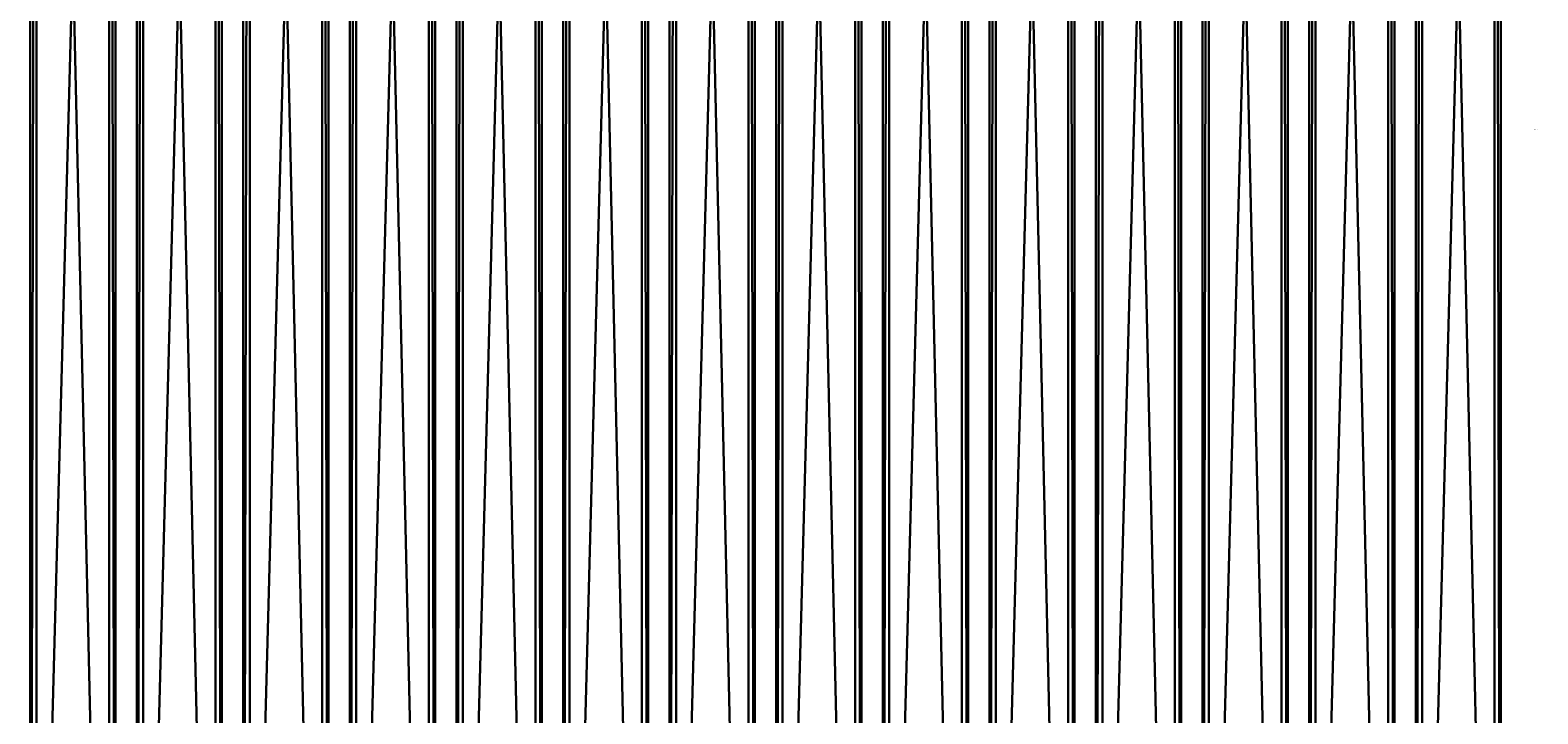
# Model space of a CAD drawing. Extents: x -1687 to 817, y -668 to 832.
# Tile 89 of 182: x -705 to 2, y -274 to 47. Entities that reach past the tile are written whole.
import ezdxf

# ---------------------------------------------------------------- set-up
doc = ezdxf.new("R2010")
doc.units = 0
doc.header["$LTSCALE"] = 25.4
doc.layers.get('0').update_dxf_attribs({"color": 13, "linetype": 'CONTINUOUS'})
doc.layers.add('STEEL', color=54, linetype='CONTINUOUS')
doc.layers.add('WOOD', color=253, linetype='CONTINUOUS')

# ---------------------------------------------------------------- blocks, each defined once
blk = doc.blocks.new('TWA001_00_01_01')
blk = doc.blocks.new('TWA001_00_01_02')
blk = doc.blocks.new('TWA001_00_01_03')
blk = doc.blocks.new('TWA001_00_01_04')
blk = doc.blocks.new('TWA001_00_01')
at = {"color": 0}
ref = blk.add_blockref('TWA001_00_01_01', (590.99, -360.97, 836), dxfattribs=at)
ref.add_attrib('Skp_ComponentInstanceName', 'TWA001.00.01.01:1', (0, 0), dxfattribs={"height": 0.2})
at = {"color": 0, "extrusion": (0, -1, 0)}
ref = blk.add_blockref('TWA001_00_01_03', (-849.77, 2038.97, -354.2), dxfattribs=dict(at, rotation=179.9999999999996))
ref.add_attrib('Skp_ComponentInstanceName', 'TWA001.00.01.03:1', (0, 0), dxfattribs={"height": 0.2})
at = {"color": 0, "extrusion": (3.16358e-13, -1, -2.85962e-29)}
ref = blk.add_blockref('TWA001_00_01_02', (-851.77, -358.97, 347.8), dxfattribs=at)
ref.add_attrib('Skp_ComponentInstanceName', 'TWA001.00.01.02:1', (0, 0), dxfattribs={"height": 0.2})
at = {"color": 0, "extrusion": (1, 3.1658e-13, 1.17894e-30)}
ref = blk.add_blockref('TWA001_00_01_04', (-360.97, -358.97, -133.89), dxfattribs=dict(at, rotation=269.9999999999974))
ref.add_attrib('Skp_ComponentInstanceName', 'TWA001.00.01.04:1', (0, 0), dxfattribs={"height": 0.2})
blk = doc.blocks.new('TWA001_00_02_01')
blk = doc.blocks.new('TWA001_00_03_01_DOMY_LNA_O')
at = {"color": 0}
for p, q in [((0, 40, -3), (-1500, 40, -3)), ((0, 40, -37), (-1500, 40, -37)), ((0, 40, -3), (-1500, 40, -3)), ((0, 40, -37), (-1500, 40, -37)), ((0, 37), (-1500, 37)), ((0, 37), (-1500, 37)), ((0, 37, -40), (-1500, 37, -40)), ((0, 37, -40), (-1500, 37, -40)), ((-1500, 0), (0, 0)), ((0, 0, -40), (-1500, 0, -40)), ((-1500, 0), (0, 0)), ((0, 0, -40), (-1500, 0, -40))]:
    blk.add_line(p, q, dxfattribs=at)
at = {"color": 7}
mesh = blk.add_polyface(dxfattribs=at)
corners = [(0, 37), (-1500, 40, -3), (-1500, 37), (0, 40, -3)]
mesh.append_faces([[corners[k] for k in face] for face in [(0, 1, 2), (1, 0, 3)]], dxfattribs={"vtx0": -1, "color": 7})
mesh = blk.add_polyface(dxfattribs=at)
corners = [(-1500, 40, -3), (0, 40, -37), (-1500, 40, -37), (0, 40, -3)]
mesh.append_faces([[corners[k] for k in face] for face in [(0, 1, 2), (1, 0, 3)]], dxfattribs={"vtx0": -1, "color": 7})
mesh = blk.add_polyface(dxfattribs=at)
corners = [(-1500, 40, -37), (0, 37, -40), (-1500, 37, -40), (0, 40, -37)]
mesh.append_faces([[corners[k] for k in face] for face in [(0, 1, 2), (1, 0, 3)]], dxfattribs={"vtx0": -1, "color": 7})
mesh = blk.add_polyface(dxfattribs=at)
corners = [(0, 0), (-1500, 37), (-1500, 0), (0, 37)]
mesh.append_faces([[corners[k] for k in face] for face in [(0, 1, 2), (1, 0, 3)]], dxfattribs={"vtx0": -1, "color": 7})
mesh = blk.add_polyface(dxfattribs=at)
corners = [(0, 37, -40), (-1500, 0, -40), (-1500, 37, -40), (0, 0, -40)]
mesh.append_faces([[corners[k] for k in face] for face in [(0, 1, 2), (1, 0, 3)]], dxfattribs={"vtx0": -1, "color": 7})
mesh = blk.add_polyface(dxfattribs=at)
corners = [(0, 0), (-1500, 0, -40), (0, 0, -40), (-1500, 0)]
mesh.append_faces([[corners[k] for k in face] for face in [(0, 1, 2), (1, 0, 3)]], dxfattribs={"vtx0": -1, "color": 7})

msp = doc.modelspace()

# ---------------------------------------------------------------- block references
at = {"layer": 'STEEL', "color": 0, "extrusion": (-9.70299e-29, 1, -1.14492e-16)}
ref = msp.add_blockref('TWA001_00_01', (564.31, 1480.8, -243.18), dxfattribs=dict(at, rotation=359.9999999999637))
ref.add_attrib('Skp_ComponentInstanceName', 'TWA001.00.01:2', (0, 0), dxfattribs={"layer": '0', "height": 0.2})
at = {"layer": 'STEEL', "color": 0, "extrusion": (0, -1, 1.14492e-16)}
ref = msp.add_blockref('TWA001_00_01', (-305.53, 1480.8, -406.82), dxfattribs=at)
ref.add_attrib('Skp_ComponentInstanceName', 'TWA001.00.01:1', (0, 0), dxfattribs={"layer": '0', "height": 0.2})
at = {"layer": 'STEEL', "color": 0, "extrusion": (6.32827e-13, -3.40006e-16, -1)}
ref = msp.add_blockref('TWA001_00_02_01', (432.92, 81.82, -1835), dxfattribs=at)
ref.add_attrib('Skp_ComponentInstanceName', 'TWA001.00.02.01:1', (0, 0), dxfattribs={"layer": '0', "height": 0.2})
at = {"layer": 'WOOD', "color": 0, "extrusion": (-1, 6.0723e-17, 3.33067e-16)}
for p in [(668.18, 1835, 704.92), (668.18, 1835, 654.92), (668.18, 1835, 604.92), (668.18, 1835, 554.92), (668.18, 1835, 504.92), (668.18, 1835, 454.92), (668.18, 1835, 404.92), (668.18, 1835, 354.92), (668.18, 1835, 304.92), (668.18, 1835, 254.92), (668.18, 1835, 204.92), (668.18, 1835, 154.92), (668.18, 1835, 104.92), (668.18, 1835, 54.92)]:
    msp.add_blockref('TWA001_00_03_01_DOMY_LNA_O', p, dxfattribs=at)

doc.saveas('drawing.dxf')
